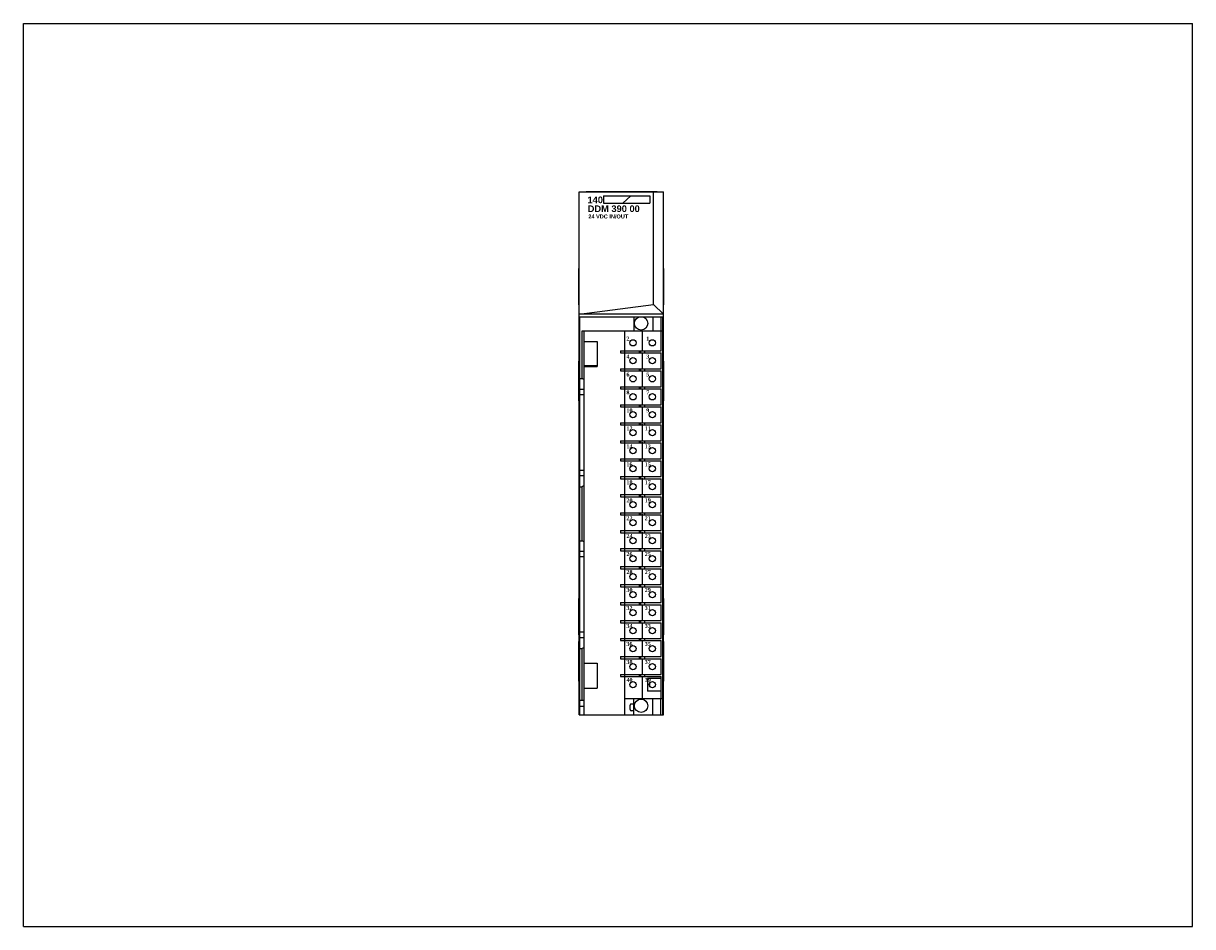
# Model space of a CAD drawing. Extents: x 0 to 22, y 0 to 27.4.
import ezdxf

# ---------------------------------------------------------------- set-up
doc = ezdxf.new("R2010")
doc.units = 0
doc.header["$LTSCALE"] = 1.21
doc.header["$MEASUREMENT"] = 0
doc.layers.get('0').update_dxf_attribs({"linetype": 'CONTINUOUS'})

msp = doc.modelspace()

# ---------------------------------------------------------------- linework, layer by layer
for p, q in [((0, 0), (0, 17)), ((0, 17), (22, 17)), ((22, 0), (22, 17)), ((10.458, 3.989), (10.458, 13.832)), ((10.458, 13.832), (12.046, 13.832)), ((10.588, 13.832), (10.588, 13.837)), ((10.588, 13.837), (11.927, 13.837)), ((10.917, 13.753), (10.917, 13.618)), ((10.917, 13.753), (11.786, 13.753)), ((11.431, 13.753), (11.278, 13.618)), ((11.786, 13.753), (11.786, 13.617)), ((11.859, 11.711), (11.859, 13.832)), ((11.927, 13.832), (11.927, 13.837)), ((12.046, 3.989), (12.046, 13.832)), ((10.917, 13.617), (11.786, 13.617)), ((10.452, 11.7), (10.452, 12.389)), ((10.458, 12.389), (10.452, 12.389)), ((12.046, 12.389), (12.052, 12.389)), ((12.052, 11.7), (12.052, 12.389)), ((10.458, 11.7), (10.452, 11.7)), ((10.458, 11.524), (11.859, 11.711)), ((11.859, 11.711), (12.046, 11.524)), ((12.046, 11.7), (12.052, 11.7)), ((12.046, 11.524), (10.458, 11.524)), ((10.472, 3.989), (10.472, 11.479)), ((10.472, 11.479), (11.616, 11.479)), ((11.486, 11.479), (11.486, 11.212)), ((11.63, 11.479), (12.041, 11.479)), ((11.845, 11.479), (11.845, 11.212)), ((11.994, 11.479), (11.994, 11.212)), ((12.033, 11.212), (12.033, 11.479)), ((12.042, 11.459), (12.041, 11.479)), ((12.042, 3.989), (12.042, 11.459)), ((11.647, 10.847), (11.647, 11.221)), ((10.512, 10.315), (10.512, 11.212)), ((10.512, 11.212), (12.033, 11.212)), ((10.551, 3.989), (10.551, 11.212)), ((10.551, 11.015), (10.797, 11.015)), ((10.797, 11.015), (10.797, 10.543)), ((11.317, 10.839), (11.317, 11.212)), ((12.002, 10.839), (12.002, 11.212)), ((12.034, 4.291), (12.034, 11.212)), ((11.235, 10.839), (11.235, 10.799)), ((11.235, 10.839), (12.002, 10.839)), ((11.235, 10.799), (12.002, 10.799)), ((11.313, 10.839), (11.313, 10.799)), ((11.317, 10.5), (11.317, 10.799)), ((11.589, 10.839), (11.589, 10.799)), ((11.609, 10.839), (11.609, 10.799)), ((11.647, 10.509), (11.647, 10.808)), ((11.687, 10.839), (11.687, 10.799)), ((12.002, 10.5), (12.002, 10.799)), ((10.451, 9.895), (10.451, 10.645)), ((10.451, 10.645), (10.458, 10.645)), ((10.456, 9.895), (10.456, 10.645)), ((12.046, 10.645), (12.051, 10.645)), ((12.051, 9.895), (12.051, 10.645)), ((10.451, 10.52), (10.456, 10.52)), ((10.787, 10.552), (10.551, 10.552)), ((10.551, 10.543), (10.797, 10.543)), ((10.787, 10.552), (10.787, 10.543)), ((11.235, 10.5), (11.235, 10.461)), ((11.235, 10.5), (12.002, 10.5)), ((11.235, 10.461), (12.002, 10.461)), ((11.313, 10.5), (11.313, 10.461)), ((11.317, 10.161), (11.317, 10.461)), ((11.589, 10.5), (11.589, 10.461)), ((11.609, 10.5), (11.609, 10.461)), ((11.647, 10.17), (11.647, 10.469)), ((11.687, 10.5), (11.687, 10.461)), ((12.002, 10.161), (12.002, 10.461)), ((12.046, 10.52), (12.051, 10.52)), ((10.472, 10.315), (10.512, 10.315)), ((10.551, 10.293), (10.512, 10.315)), ((11.235, 10.161), (11.235, 10.122)), ((11.235, 10.161), (12.002, 10.161)), ((11.235, 10.122), (12.002, 10.122)), ((11.313, 10.161), (11.313, 10.122)), ((11.317, 9.823), (11.317, 10.122)), ((11.589, 10.161), (11.589, 10.122)), ((11.609, 10.161), (11.609, 10.122)), ((11.647, 9.832), (11.647, 10.131)), ((11.687, 10.161), (11.687, 10.122)), ((12.002, 9.823), (12.002, 10.122)), ((10.451, 10.02), (10.456, 10.02)), ((10.551, 10.111), (10.472, 10.111)), ((10.551, 10.009), (10.472, 10.009)), ((12.046, 10.02), (12.051, 10.02)), ((10.451, 9.895), (10.458, 9.895)), ((11.235, 9.823), (11.235, 9.783)), ((11.235, 9.823), (12.002, 9.823)), ((11.235, 9.783), (12.002, 9.783)), ((11.313, 9.823), (11.313, 9.783)), ((11.317, 9.484), (11.317, 9.783)), ((11.589, 9.823), (11.589, 9.783)), ((11.609, 9.823), (11.609, 9.783)), ((11.647, 9.493), (11.647, 9.792)), ((11.687, 9.823), (11.687, 9.783)), ((12.002, 9.484), (12.002, 9.783)), ((12.051, 9.895), (12.046, 9.895)), ((11.235, 9.484), (11.235, 9.445)), ((11.235, 9.484), (12.002, 9.484)), ((11.313, 9.484), (11.313, 9.445)), ((11.589, 9.484), (11.589, 9.445)), ((11.609, 9.484), (11.609, 9.445)), ((11.687, 9.484), (11.687, 9.445)), ((11.235, 9.445), (12.002, 9.445)), ((11.317, 9.146), (11.317, 9.445)), ((11.647, 9.154), (11.647, 9.454)), ((12.002, 9.146), (12.002, 9.445)), ((11.235, 9.146), (11.235, 9.106)), ((11.235, 9.146), (12.002, 9.146)), ((11.235, 9.106), (12.002, 9.106)), ((11.313, 9.146), (11.313, 9.106)), ((11.317, 8.807), (11.317, 9.106)), ((11.589, 9.146), (11.589, 9.106)), ((11.609, 9.146), (11.609, 9.106)), ((11.647, 8.816), (11.647, 9.115)), ((11.687, 9.146), (11.687, 9.106)), ((12.002, 8.807), (12.002, 9.106)), ((11.235, 8.807), (11.235, 8.768)), ((11.235, 8.807), (12.002, 8.807)), ((11.313, 8.807), (11.313, 8.768)), ((11.589, 8.807), (11.589, 8.768)), ((11.609, 8.807), (11.609, 8.768)), ((11.687, 8.807), (11.687, 8.768)), ((10.551, 8.586), (10.472, 8.586)), ((11.235, 8.768), (12.002, 8.768)), ((11.317, 8.469), (11.317, 8.768)), ((11.647, 8.477), (11.647, 8.776)), ((12.002, 8.469), (12.002, 8.768)), ((10.551, 8.484), (10.472, 8.484)), ((11.235, 8.469), (12.002, 8.469)), ((11.235, 8.469), (11.235, 8.429)), ((11.235, 8.429), (12.002, 8.429)), ((11.313, 8.469), (11.313, 8.429)), ((11.317, 8.13), (11.317, 8.429)), ((11.589, 8.469), (11.589, 8.429)), ((11.609, 8.469), (11.609, 8.429)), ((11.647, 8.139), (11.647, 8.438)), ((11.687, 8.469), (11.687, 8.429)), ((12.002, 8.13), (12.002, 8.429)), ((10.472, 8.28), (10.512, 8.28)), ((10.551, 8.302), (10.512, 8.28)), ((10.512, 7.264), (10.512, 8.28)), ((11.235, 8.13), (12.002, 8.13)), ((11.235, 8.13), (11.235, 8.091)), ((11.235, 8.091), (12.002, 8.091)), ((11.313, 8.13), (11.313, 8.091)), ((11.317, 7.791), (11.317, 8.091)), ((11.589, 8.13), (11.589, 8.091)), ((11.609, 8.13), (11.609, 8.091)), ((11.647, 7.8), (11.647, 8.099)), ((11.687, 8.13), (11.687, 8.091)), ((12.002, 7.791), (12.002, 8.091)), ((11.235, 7.791), (12.002, 7.791)), ((11.235, 7.791), (11.235, 7.752)), ((11.235, 7.752), (12.002, 7.752)), ((11.313, 7.791), (11.313, 7.752)), ((11.317, 7.453), (11.317, 7.752)), ((11.589, 7.791), (11.589, 7.752)), ((11.609, 7.791), (11.609, 7.752)), ((11.647, 7.462), (11.647, 7.761)), ((11.687, 7.791), (11.687, 7.752)), ((12.002, 7.453), (12.002, 7.752)), ((10.472, 7.264), (10.512, 7.264)), ((10.551, 7.241), (10.512, 7.264)), ((11.235, 7.453), (12.002, 7.453)), ((11.235, 7.453), (11.235, 7.413)), ((11.235, 7.413), (12.002, 7.413)), ((11.313, 7.453), (11.313, 7.413)), ((11.317, 7.114), (11.317, 7.413)), ((11.589, 7.453), (11.589, 7.413)), ((11.609, 7.453), (11.609, 7.413)), ((11.647, 7.123), (11.647, 7.422)), ((11.687, 7.453), (11.687, 7.413)), ((12.002, 7.114), (12.002, 7.413)), ((10.551, 7.059), (10.472, 7.059)), ((11.235, 7.114), (12.002, 7.114)), ((11.235, 7.114), (11.235, 7.075)), ((11.235, 7.075), (12.002, 7.075)), ((11.313, 7.114), (11.313, 7.075)), ((11.317, 6.776), (11.317, 7.075)), ((11.589, 7.114), (11.589, 7.075)), ((11.609, 7.114), (11.609, 7.075)), ((11.647, 6.767), (11.647, 7.066)), ((11.687, 7.114), (11.687, 7.075)), ((12.002, 6.776), (12.002, 7.075)), ((10.551, 6.957), (10.472, 6.957)), ((11.235, 6.776), (12.002, 6.776)), ((11.235, 6.776), (11.235, 6.736)), ((11.235, 6.736), (12.002, 6.736)), ((11.313, 6.776), (11.313, 6.736)), ((11.317, 6.437), (11.317, 6.736)), ((11.589, 6.776), (11.589, 6.736)), ((11.609, 6.776), (11.609, 6.736)), ((11.647, 6.428), (11.647, 6.727)), ((11.687, 6.776), (11.687, 6.736)), ((12.002, 6.437), (12.002, 6.736)), ((11.235, 6.437), (12.002, 6.437)), ((11.235, 6.437), (11.235, 6.398)), ((11.235, 6.398), (12.002, 6.398)), ((11.313, 6.437), (11.313, 6.398)), ((11.317, 6.098), (11.317, 6.398)), ((11.589, 6.437), (11.589, 6.398)), ((11.609, 6.437), (11.609, 6.398)), ((11.647, 6.09), (11.647, 6.389)), ((11.687, 6.437), (11.687, 6.398)), ((12.002, 6.098), (12.002, 6.398)), ((10.458, 6.178), (10.452, 6.178)), ((10.452, 5.489), (10.452, 6.178)), ((12.046, 6.178), (12.052, 6.178)), ((12.052, 5.489), (12.052, 6.178)), ((11.235, 6.098), (12.002, 6.098)), ((11.235, 6.098), (11.235, 6.059)), ((11.235, 6.059), (12.002, 6.059)), ((11.313, 6.098), (11.313, 6.059)), ((11.317, 5.76), (11.317, 6.059)), ((11.589, 6.098), (11.589, 6.059)), ((11.609, 6.098), (11.609, 6.059)), ((11.647, 5.751), (11.647, 6.05)), ((11.687, 6.098), (11.687, 6.059)), ((12.002, 5.76), (12.002, 6.059)), ((11.235, 5.76), (12.002, 5.76)), ((11.235, 5.76), (11.235, 5.72)), ((11.235, 5.72), (12.002, 5.72)), ((11.313, 5.76), (11.313, 5.72)), ((11.317, 5.421), (11.317, 5.72)), ((11.589, 5.76), (11.589, 5.72)), ((11.609, 5.76), (11.609, 5.72)), ((11.687, 5.76), (11.687, 5.72)), ((12.002, 5.421), (12.002, 5.72)), ((10.551, 5.539), (10.472, 5.539)), ((11.647, 5.413), (11.647, 5.712)), ((10.451, 5.369), (10.458, 5.369)), ((10.451, 4.619), (10.451, 5.369)), ((10.458, 5.489), (10.452, 5.489)), ((10.456, 4.619), (10.456, 5.369)), ((10.551, 5.437), (10.472, 5.437)), ((11.235, 5.421), (12.002, 5.421)), ((11.235, 5.421), (11.235, 5.382)), ((11.235, 5.382), (12.002, 5.382)), ((11.313, 5.421), (11.313, 5.382)), ((11.317, 5.083), (11.317, 5.382)), ((11.589, 5.421), (11.589, 5.382)), ((11.609, 5.421), (11.609, 5.382)), ((11.647, 5.074), (11.647, 5.373)), ((11.687, 5.421), (11.687, 5.382)), ((12.002, 5.083), (12.002, 5.382)), ((12.046, 5.489), (12.052, 5.489)), ((12.046, 5.369), (12.051, 5.369)), ((12.051, 4.619), (12.051, 5.369)), ((10.451, 5.244), (10.456, 5.244)), ((10.472, 5.232), (10.512, 5.232)), ((10.551, 5.255), (10.512, 5.232)), ((10.512, 4.265), (10.512, 5.232)), ((11.235, 5.083), (12.002, 5.083)), ((11.235, 5.083), (11.235, 5.043)), ((11.313, 5.083), (11.313, 5.043)), ((11.589, 5.083), (11.589, 5.043)), ((11.609, 5.083), (11.609, 5.043)), ((11.687, 5.083), (11.687, 5.043)), ((12.046, 5.244), (12.051, 5.244)), ((10.551, 4.961), (10.797, 4.961)), ((10.797, 4.961), (10.797, 4.488)), ((11.235, 5.043), (12.002, 5.043)), ((11.317, 4.744), (11.317, 5.043)), ((11.647, 4.735), (11.647, 5.035)), ((12.002, 4.744), (12.002, 5.043)), ((10.451, 4.744), (10.456, 4.744)), ((11.235, 4.744), (12.002, 4.744)), ((11.235, 4.744), (11.235, 4.705)), ((11.235, 4.705), (12.002, 4.705)), ((11.313, 4.744), (11.313, 4.705)), ((11.317, 3.989), (11.317, 4.705)), ((11.589, 4.744), (11.589, 4.705)), ((11.609, 4.744), (11.609, 4.705)), ((11.647, 4.283), (11.647, 4.696)), ((11.687, 4.744), (11.687, 4.705)), ((12.002, 4.673), (11.741, 4.673)), ((11.741, 4.673), (11.741, 4.433)), ((12.002, 4.291), (12.002, 4.705)), ((12.046, 4.744), (12.051, 4.744)), ((10.451, 4.619), (10.458, 4.619)), ((10.551, 4.488), (10.797, 4.488)), ((12.002, 4.433), (11.741, 4.433)), ((12.051, 4.619), (12.046, 4.619)), ((10.472, 4.265), (10.551, 4.265)), ((11.317, 4.291), (12.034, 4.291)), ((11.486, 4.189), (11.437, 4.189)), ((11.486, 3.989), (11.486, 4.291)), ((11.845, 3.989), (11.845, 4.291)), ((11.994, 3.989), (11.994, 4.291)), ((12.033, 3.989), (12.033, 4.291)), ((10.458, 3.989), (12.046, 3.989)), ((10.551, 4.146), (10.472, 4.146)), ((11.417, 4.084), (11.417, 4.17)), ((11.486, 4.064), (11.437, 4.064)), ((0, 0), (22, 0))]:
    msp.add_line(p, q)
for centre, radius in [((11.623, 11.354), 0.125), ((11.47, 10.988), 0.0591), ((11.835, 10.988), 0.0591), ((11.47, 10.65), 0.0591), ((11.835, 10.65), 0.0591), ((11.47, 10.311), 0.0591), ((11.835, 10.311), 0.0591), ((11.47, 9.972), 0.0591), ((11.835, 9.972), 0.0591), ((11.47, 9.634), 0.0591), ((11.835, 9.634), 0.0591), ((11.47, 9.295), 0.0591), ((11.835, 9.295), 0.0591), ((11.47, 8.957), 0.0591), ((11.835, 8.957), 0.0591), ((11.47, 8.618), 0.0591), ((11.835, 8.618), 0.0591), ((11.47, 8.28), 0.0591), ((11.835, 8.28), 0.0591), ((11.47, 7.941), 0.0591), ((11.835, 7.941), 0.0591), ((11.47, 7.602), 0.0591), ((11.835, 7.602), 0.0591), ((11.47, 7.264), 0.0591), ((11.835, 7.264), 0.0591), ((11.47, 6.925), 0.0591), ((11.835, 6.925), 0.0591), ((11.47, 6.587), 0.0591), ((11.835, 6.587), 0.0591), ((11.47, 6.248), 0.0591), ((11.835, 6.248), 0.0591), ((11.47, 5.909), 0.0591), ((11.835, 5.909), 0.0591), ((11.47, 5.571), 0.0591), ((11.835, 5.571), 0.0591), ((11.47, 5.232), 0.0591), ((11.835, 5.232), 0.0591), ((11.47, 4.894), 0.0591), ((11.835, 4.894), 0.0591), ((11.47, 4.555), 0.0591), ((11.835, 4.555), 0.0591), ((11.623, 4.157), 0.125)]:
    msp.add_circle(centre, radius)
for centre, radius, start, end in [((11.847, 4.555), 0.0689, 146.4876, 214.153), ((11.437, 4.17), 0.0197, 90, 180), ((11.252, 4.246), 0.185, 333.0613, 341.0926), ((11.437, 4.084), 0.0197, 180, 270)]:
    msp.add_arc(centre, radius, start, end)

# ---------------------------------------------------------------- texts
at = {"attachment_point": 1}
for s, insert, char_height, width in [('\\fArial|b1|i0|c0|p34;140', (10.614, 13.741), 0.125, 0.28225), ('{\\fArial|b1|i0|c0|p34;DDM 390 00}', (10.618, 13.574), 0.125, 1.125), ('{\\fArial|b1|i0|c0|p34;24 VDC IN/OUT}', (10.63, 13.403), 0.075, 1.0258)]:
    msp.add_mtext(s, dxfattribs=dict(at, insert=insert, char_height=char_height, width=width))
at = {"insert": (11.347, 11.105), "char_height": 0.075, "width": 0.6271, "attachment_point": 1, "line_spacing_factor": 2.704}
msp.add_mtext('{\\fTimes New Roman|b1|i0|c0|p18;2           1\\P4           3\\P6           5\\P8           7\\P10         9\\P12        11\\P14        13\\P16        15\\P18        17\\P20        19\\P22        21\\P24        23\\P26        25\\P28        27\\P30        29\\P32        31\\P34        33\\P36        35\\P38        37\\P40        39}', dxfattribs=at)

doc.saveas('drawing.dxf')
